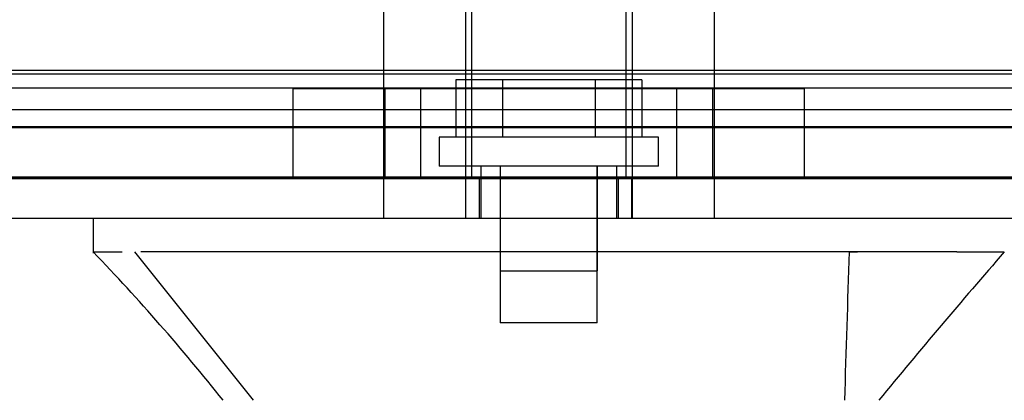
# Model space of a CAD drawing. Header units: inches. Extents: x 1 to 359, y -2 to 239.
# Tile 38 of 68: x 104.475 to 106.831, y 206.138 to 207.049. Entities that reach past the tile are written whole.
import ezdxf
from ezdxf.enums import TextEntityAlignment as Align
from ezdxf.lldxf.tags import DXFTag

# ---------------------------------------------------------------- set-up
doc = ezdxf.new("R2010")
doc.units = ezdxf.units.IN
doc.header["$MEASUREMENT"] = 0
for name, color, linetype in [('COM70220', 7, 'Continuous'), ('COM71195-6', 7, 'Continuous'), ('COM71298-6', 7, 'Continuous'), ('COM71299-6', 7, 'Continuous'), ('Default', 7, 'Continuous'), ('HAN13068', 7, 'Continuous'), ('HAN13068_SCREW', 7, 'Continuous'), ('HAN_NUT', 7, 'Continuous'), ('STD26122', 7, 'Continuous')]:
    doc.layers.add(name, color=color, linetype=linetype)
doc.styles.add('SEACAD_Times_New_Roman', font='times.ttf')
tags = doc.linetypes.add('HIDDEN2', pattern=[0.1875, 0.125, -0.0625]).pattern_tags.tags
tags[6:7] = [DXFTag(74, 4), DXFTag(75, 0), DXFTag(340, '0'), DXFTag(46, 0.0), DXFTag(50, 0.0), DXFTag(44, 0.0), DXFTag(45, 0.0)]
tags[4:5] = [DXFTag(74, 4), DXFTag(75, 0), DXFTag(340, '0'), DXFTag(46, 0.0), DXFTag(50, 0.0), DXFTag(44, 0.0), DXFTag(45, 0.0)]
doc.dimstyles.new('HAMMOND_(STH_-_300x200)', dxfattribs={"dimtxt": 1.5, "dimasz": 1.875, "dimexe": 0.75, "dimexo": 0.75, "dimgap": 0.375, "dimtad": 0, "dimtih": 1, "dimtoh": 1, "dimzin": 0, "dimdsep": 46, "dimtxsty": 'SEACAD_Times_New_Roman', "dimblk1": '_SE_FILLED', "dimblk2": '_SE_FILLED', "dimsah": 1, "dimcen": 0.75, "dimadec": 0, "dimazin": 0, "dimtfac": 0.8, "dimtofl": 0, "dimtmove": 0, "dimatfit": 3, "dimfxl": 1, "dimtolj": 1, "dimtzin": 0, "dimarcsym": 0})

# ---------------------------------------------------------------- blocks, each defined once
blk = doc.blocks.new('SE3')
at = {"layer": 'COM70220', "color": 7, "linetype": 'HIDDEN2'}
for p, q in [((107.6324, 206.918), (87.1644, 206.918)), ((107.6324, 206.672), (87.1644, 206.672)), ((107.6324, 206.67), (87.1644, 206.67)), ((107.6324, 206.669), (87.1644, 206.669))]:
    blk.add_line(p, q, dxfattribs=at)
at = {"layer": 'COM71195-6', "color": 7, "linetype": 'HIDDEN2'}
for p, q in [((108.2084, 206.668), (86.5884, 206.668)), ((105.543, 206.573), (105.543, 206.668)), ((105.5744, 206.668), (105.5744, 206.573)), ((105.9084, 206.573), (105.9084, 206.668)), ((105.9399, 206.573), (105.9399, 206.668))]:
    blk.add_line(p, q, dxfattribs=at)
at = {"layer": 'COM71195-6', "color": 7, "linetype": 'Continuous'}
blk.add_line((108.2084, 206.573), (86.5884, 206.573), dxfattribs=at)
at = {"layer": 'COM71298-6', "color": 7, "linetype": 'HIDDEN2'}
for p, q in [((107.7494, 206.9268), (87.2114, 206.9268)), ((86.9617, 206.8857), (107.9991, 206.8857)), ((107.7494, 206.8332), (87.2114, 206.8332)), ((86.9614, 206.7907), (107.9994, 206.7907))]:
    blk.add_line(p, q, dxfattribs=at)
at = {"layer": 'COM71299-6', "color": 7, "linetype": 'HIDDEN2'}
blk.add_line((86.9614, 206.793), (107.1164, 206.793), dxfattribs=at)
at = {"layer": 'HAN13068', "color": 7, "linetype": 'HIDDEN2'}
for p, q in [((105.3459, 207.275), (105.3459, 206.573)), ((105.5418, 207.275), (105.5418, 206.573)), ((105.941, 207.275), (105.941, 206.573)), ((106.1369, 207.275), (106.1369, 206.573)), ((105.5789, 206.698), (105.5789, 206.573)), ((105.6249, 206.698), (105.6249, 206.448)), ((105.8579, 206.448), (105.8579, 206.698)), ((105.9039, 206.573), (105.9039, 206.698)), ((106.4599, 206.493), (106.4798, 206.493)), ((105.6249, 206.448), (105.8579, 206.448))]:
    blk.add_line(p, q, dxfattribs=at)
at = {"layer": 'HAN13068', "color": 7, "linetype": 'Continuous'}
for p, q in [((104.6515, 206.573), (104.6515, 206.49)), ((104.6515, 206.493), (104.7205, 206.493)), ((104.7505, 206.493), (105.0341, 206.138)), ((104.8426, 206.493), (104.7649, 206.493)), ((106.4599, 206.493), (104.8426, 206.493)), ((106.6402, 206.493), (106.4599, 206.493)), ((106.7179, 206.493), (106.6402, 206.493)), ((106.7179, 206.493), (106.8312, 206.493))]:
    blk.add_line(p, q, dxfattribs=at)
for centre, radius, start, end in [((100.8596, 202.8608), 5.2509, 38.6173, 43.7666), ((118.9471, 195.9487), 16.0617, 138.96729, 140.62542)]:
    blk.add_arc(centre, radius, start, end, dxfattribs=at)
blk.add_open_spline([(106.4599, 206.493), (106.4562, 206.3747), (106.4524, 206.2563), (106.4487, 206.138)], degree=3, dxfattribs=at)
at = {"layer": 'HAN13068_SCREW', "color": 7, "linetype": 'HIDDEN2'}
for p, q in [((105.6303, 206.905), (105.5191, 206.905)), ((105.5191, 206.905), (105.5191, 206.768)), ((105.8526, 206.905), (105.6303, 206.905)), ((105.6303, 206.905), (105.6303, 206.768)), ((105.9637, 206.905), (105.8526, 206.905)), ((105.8526, 206.905), (105.8526, 206.768)), ((105.9637, 206.905), (105.9637, 206.768)), ((106.0039, 206.768), (105.4789, 206.768)), ((105.4789, 206.768), (105.4789, 206.698)), ((106.0039, 206.698), (106.0039, 206.768)), ((106.0039, 206.698), (105.4789, 206.698)), ((105.6254, 206.698), (105.6254, 206.323)), ((105.8574, 206.323), (105.8574, 206.698)), ((105.8574, 206.323), (105.6254, 206.323))]:
    blk.add_line(p, q, dxfattribs=at)
at = {"layer": 'HAN_NUT', "color": 7, "linetype": 'HIDDEN2'}
for p, q in [((105.4354, 206.883), (105.1294, 206.883)), ((105.1294, 206.668), (105.1294, 206.883)), ((105.3489, 206.883), (105.3489, 206.668)), ((106.0474, 206.883), (105.4354, 206.883)), ((105.4354, 206.668), (105.4354, 206.883)), ((106.3534, 206.883), (106.0474, 206.883)), ((106.0474, 206.668), (106.0474, 206.883)), ((106.1339, 206.668), (106.1339, 206.883)), ((106.3534, 206.668), (106.3534, 206.883))]:
    blk.add_line(p, q, dxfattribs=at)
at = {"layer": 'STD26122', "color": 7, "linetype": 'HIDDEN2'}
for p, q in [((105.5564, 207.633), (105.5564, 206.668)), ((105.9264, 206.668), (105.9264, 207.633))]:
    blk.add_line(p, q, dxfattribs=at)
blk = doc.blocks.new('DMBLK44')
at = {"layer": 'Default', "linetype": 'Continuous', "transparency": 16777216}
for points in [[(88.2734, 201.7735), (88.2734, 202.3985), (86.3984, 202.086)], [(106.5234, 201.7735), (108.3984, 202.086), (106.5234, 202.3985)]]:
    blk.add_hatch(color=7, dxfattribs=at).paths.add_polyline_path(points)
at = {"layer": 'Default', "color": 7, "linetype": 'Continuous', "transparency": 16777216}
for p, q in [((108.3984, 206.3555), (108.3984, 201.336)), ((86.3984, 206.303), (86.3984, 201.336)), ((86.3984, 202.086), (94.3142, 202.086)), ((100.4827, 202.086), (108.3984, 202.086))]:
    blk.add_line(p, q, dxfattribs=at)
at = {"layer": 'Default', "color": 7, "linetype": 'Continuous', "transparency": 16777216, "style": 'SEACAD_Times_New_Roman'}
for s, p in [('22.00', (94.8392, 202.836)), ('DOO', (94.9991, 200.586))]:
    blk.add_text(s, height=1.5, dxfattribs=at).set_placement(p, align=Align.TOP_LEFT)
blk = doc.blocks.new('_SE_FILLED')
at = {"color": 0}
blk.add_line((0, 0), (-1, 0), dxfattribs=at)
blk.add_solid([(0, 0), (-1, -0.1665), (-1, 0.1665), (0, 0)], dxfattribs=at)

msp = doc.modelspace()

# ---------------------------------------------------------------- block references
at = {"layer": 'Default'}
msp.add_blockref('SE3', (0, 0), dxfattribs=at)

# ---------------------------------------------------------------- dimensions: what is measured, and where the dimension line sits
at = {"layer": 'Default', "color": 7, "linetype": 'Continuous'}
dim = msp.add_linear_dim(base=(86.3984, 202.086), p1=(86.3984, 207.053), p2=(108.3984, 207.1055), angle=0.1367, text='\\A1;<>\\PDOO', dimstyle='HAMMOND_(STH_-_300x200)', dxfattribs=at)
dim.commit()
dim.dimension.update_dxf_attribs({"geometry": 'DMBLK44', "text_midpoint": (97.3984, 202.086), "dimtype": 161})

doc.saveas('drawing.dxf')
